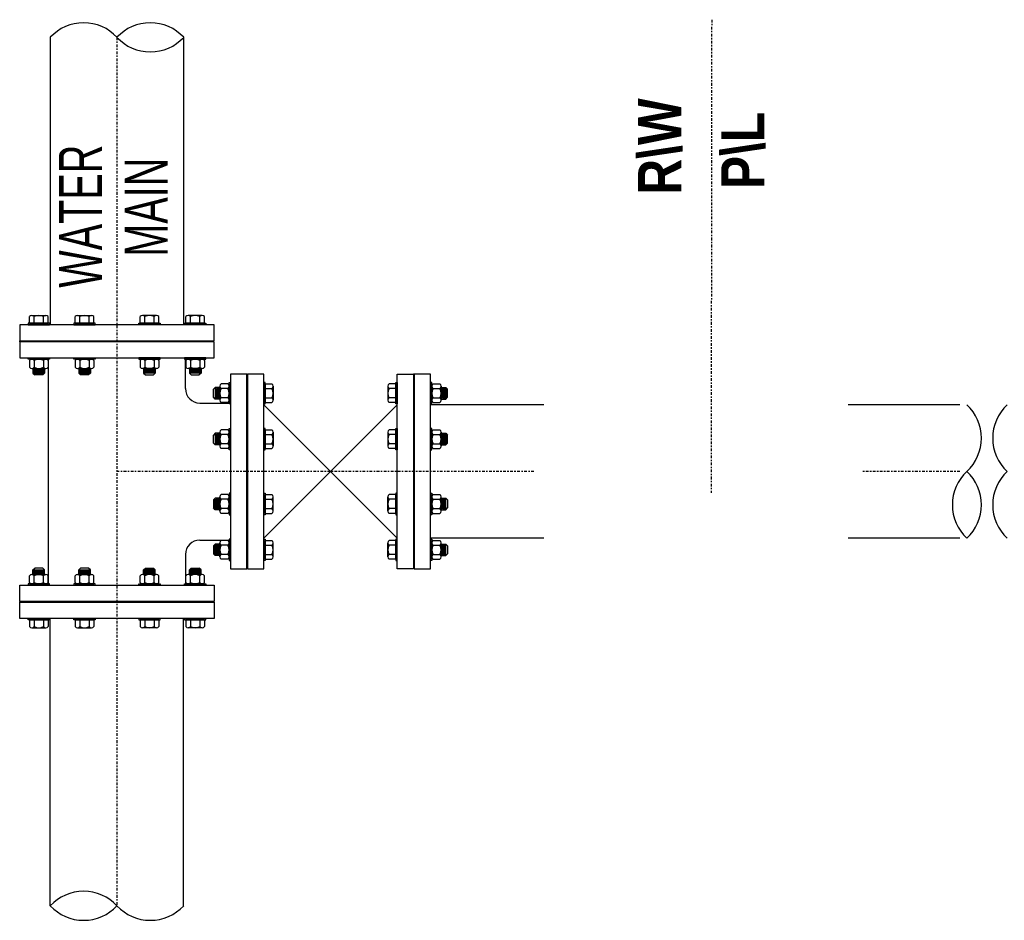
# Model space of a CAD drawing. Header units: inches. Extents: x -116 to 771, y -37 to 412.
# Tile 3 of 25: x -116 to -48, y 113 to 175. Entities that reach past the tile are written whole.
import ezdxf

# ---------------------------------------------------------------- set-up
doc = ezdxf.new("R2010")
doc.units = ezdxf.units.IN
doc.header["$MEASUREMENT"] = 0
doc.linetypes.add('CENTER2', pattern=[1.125, 0.75, -0.125, 0.125, -0.125])
doc.layers.add('DIMENSION', color=7, linetype='Continuous')
doc.styles.add('style1', font='techl___.ttf', dxfattribs={"width": 0.8, "height": 3})
doc.styles.add('TECHNICAL', font='techb___.ttf', dxfattribs={"width": 0.8})

msp = doc.modelspace()

# ---------------------------------------------------------------- linework, layer by layer
at = {"linetype": 'CENTER2', "ltscale": 0.25}
for p, q in [((-68.221, 175.357), (-68.261, 142.555)), ((-109.475, 174.135), (-109.475, 113.912)), ((-80.55, 144.023), (-109.475, 144.023)), ((-51.005, 144.024), (-57.782, 144.024))]:
    msp.add_line(p, q, dxfattribs=at)
for p, q in [((-114.1, 174.135), (-114.1, 154.206)), ((-104.85, 174.135), (-104.85, 154.206)), ((-115.553, 154.302, 1.793), (-115.553, 154.766, 1.793)), ((-115.39, 154.854, 1.793), (-114.415, 154.854, 1.793)), ((-115.228, 154.302, 1.793), (-115.228, 154.766, 1.793)), ((-114.577, 154.302, 1.793), (-114.577, 154.766, 1.793)), ((-114.252, 154.302, 1.793), (-114.252, 154.766, 1.793)), ((-112.373, 154.302, 4.973), (-112.373, 154.766, 4.973)), ((-112.211, 154.854, 4.973), (-111.235, 154.854, 4.973)), ((-112.048, 154.302, 4.973), (-112.048, 154.766, 4.973)), ((-111.398, 154.302, 4.973), (-111.398, 154.766, 4.973)), ((-111.072, 154.302, 4.973), (-111.072, 154.766, 4.973)), ((-107.877, 154.302, 4.973), (-107.877, 154.766, 4.973)), ((-106.739, 154.854, 4.973), (-107.714, 154.854, 4.973)), ((-107.552, 154.302, 4.973), (-107.552, 154.766, 4.973)), ((-106.901, 154.302, 4.973), (-106.901, 154.766, 4.973)), ((-106.576, 154.302, 4.973), (-106.576, 154.766, 4.973)), ((-104.697, 154.302, 1.793), (-104.697, 154.766, 1.793)), ((-103.559, 154.854, 1.793), (-104.535, 154.854, 1.793)), ((-104.372, 154.302, 1.793), (-104.372, 154.766, 1.793)), ((-103.722, 154.302, 1.793), (-103.722, 154.766, 1.793)), ((-103.396, 154.302, 1.793), (-103.396, 154.766, 1.793)), ((-115.553, 154.302, 1.793), (-114.252, 154.302, 1.793)), ((-112.373, 154.302, 4.973), (-111.072, 154.302, 4.973)), ((-106.576, 154.302, 4.973), (-107.877, 154.302, 4.973)), ((-103.396, 154.302, 1.793), (-104.697, 154.302, 1.793)), ((-116.225, 153.023), (-116.225, 153.086)), ((-115.553, 151.807, 1.793), (-114.252, 151.807, 1.793)), ((-115.553, 151.719, 1.793), (-115.553, 151.256, 1.793)), ((-115.39, 151.807, 1.793), (-114.415, 151.807, 1.793)), ((-115.228, 151.719, 1.793), (-115.228, 151.256, 1.793)), ((-114.577, 151.719, 1.793), (-114.577, 151.256, 1.793)), ((-114.252, 151.719, 1.793), (-114.252, 151.256, 1.793)), ((-114.225, 136.143), (-114.225, 151.903)), ((-112.373, 151.807, 4.973), (-111.072, 151.807, 4.973)), ((-112.373, 151.719, 4.973), (-112.373, 151.256, 4.973)), ((-112.211, 151.807, 4.973), (-111.235, 151.807, 4.973)), ((-112.048, 151.719, 4.973), (-112.048, 151.256, 4.973)), ((-111.398, 151.719, 4.973), (-111.398, 151.256, 4.973)), ((-111.072, 151.719, 4.973), (-111.072, 151.256, 4.973)), ((-106.576, 151.807, 4.973), (-107.877, 151.807, 4.973)), ((-107.877, 151.719, 4.973), (-107.877, 151.256, 4.973)), ((-106.739, 151.807, 4.973), (-107.714, 151.807, 4.973)), ((-107.552, 151.719, 4.973), (-107.552, 151.256, 4.973)), ((-106.901, 151.719, 4.973), (-106.901, 151.256, 4.973)), ((-106.576, 151.719, 4.973), (-106.576, 151.256, 4.973)), ((-104.725, 149.773), (-104.725, 151.903)), ((-103.396, 151.807, 1.793), (-104.697, 151.807, 1.793)), ((-104.697, 151.719, 1.793), (-104.697, 151.256, 1.793)), ((-103.559, 151.807, 1.793), (-104.535, 151.807, 1.793)), ((-104.372, 151.719, 1.793), (-104.372, 151.256, 1.793)), ((-103.722, 151.719, 1.793), (-103.722, 151.256, 1.793)), ((-103.396, 151.719, 1.793), (-103.396, 151.256, 1.793)), ((-115.39, 151.167, 1.793), (-114.415, 151.167, 1.793)), ((-115.306, 151.167, 1.793), (-115.306, 150.845)), ((-115.306, 151.127), (-114.499, 151.127)), ((-115.306, 151.033), (-114.499, 151.033)), ((-115.243, 151.08), (-114.562, 151.08)), ((-115.243, 150.986), (-114.562, 150.986)), ((-114.499, 151.167, 1.793), (-114.499, 150.845)), ((-112.211, 151.167, 4.973), (-111.235, 151.167, 4.973)), ((-112.126, 151.167, 4.973), (-112.126, 150.845, 3.18)), ((-112.126, 151.127, 3.18), (-111.32, 151.127, 3.18)), ((-112.126, 151.033, 3.18), (-111.32, 151.033, 3.18)), ((-112.063, 151.08, 3.18), (-111.382, 151.08, 3.18)), ((-112.063, 150.986, 3.18), (-111.382, 150.986, 3.18)), ((-111.32, 151.167, 4.973), (-111.32, 150.845, 3.18)), ((-106.739, 151.167, 4.973), (-107.714, 151.167, 4.973)), ((-107.629, 151.167, 4.973), (-107.629, 150.845, 3.18)), ((-106.823, 151.127, 3.18), (-107.629, 151.127, 3.18)), ((-106.823, 151.033, 3.18), (-107.629, 151.033, 3.18)), ((-106.886, 151.08, 3.18), (-107.567, 151.08, 3.18)), ((-106.886, 150.986, 3.18), (-107.567, 150.986, 3.18)), ((-106.823, 151.167, 4.973), (-106.823, 150.845, 3.18)), ((-103.559, 151.167, 1.793), (-104.535, 151.167, 1.793)), ((-104.45, 151.167, 1.793), (-104.45, 150.845)), ((-103.644, 151.127), (-104.45, 151.127)), ((-103.644, 151.033), (-104.45, 151.033)), ((-103.706, 151.08), (-104.387, 151.08)), ((-103.706, 150.986), (-104.387, 150.986)), ((-103.644, 151.167, 1.793), (-103.644, 150.845)), ((-115.306, 150.939), (-114.499, 150.939)), ((-115.306, 150.845), (-115.181, 150.72)), ((-115.306, 150.845), (-114.499, 150.845)), ((-115.243, 150.892), (-114.562, 150.892)), ((-114.624, 150.72), (-115.181, 150.72)), ((-114.499, 150.845), (-114.624, 150.72)), ((-112.126, 150.939, 3.18), (-111.32, 150.939, 3.18)), ((-112.126, 150.845, 3.18), (-112.001, 150.72, 3.18)), ((-112.126, 150.845, 3.18), (-111.32, 150.845, 3.18)), ((-112.063, 150.892, 3.18), (-111.382, 150.892, 3.18)), ((-111.445, 150.72, 3.18), (-112.001, 150.72, 3.18)), ((-111.32, 150.845, 3.18), (-111.445, 150.72, 3.18)), ((-106.823, 150.939, 3.18), (-107.629, 150.939, 3.18)), ((-107.629, 150.845, 3.18), (-107.504, 150.72, 3.18)), ((-106.823, 150.845, 3.18), (-107.629, 150.845, 3.18)), ((-106.886, 150.892, 3.18), (-107.567, 150.892, 3.18)), ((-107.504, 150.72, 3.18), (-106.948, 150.72, 3.18)), ((-106.823, 150.845, 3.18), (-106.948, 150.72, 3.18)), ((-103.644, 150.939), (-104.45, 150.939)), ((-104.45, 150.845), (-104.325, 150.72)), ((-103.644, 150.845), (-104.45, 150.845)), ((-103.706, 150.892), (-104.387, 150.892)), ((-104.325, 150.72), (-103.769, 150.72)), ((-103.644, 150.845), (-103.769, 150.72)), ((-100.475, 150.773), (-100.412, 150.773)), ((-88.85, 150.773), (-88.912, 150.773)), ((-102.653, 149.854), (-102.778, 149.729)), ((-102.778, 149.173), (-102.778, 149.729)), ((-102.331, 149.854, 1.793), (-102.653, 149.854)), ((-102.653, 149.854), (-102.653, 149.048)), ((-102.606, 149.792), (-102.606, 149.111)), ((-102.559, 149.854), (-102.559, 149.048)), ((-102.512, 149.792), (-102.512, 149.111)), ((-102.465, 149.854), (-102.465, 149.048)), ((-102.418, 149.792), (-102.418, 149.111)), ((-102.371, 149.854), (-102.371, 149.048)), ((-102.331, 149.939, 1.793), (-102.331, 148.963, 1.793)), ((-101.779, 150.102, 1.793), (-102.242, 150.102, 1.793)), ((-101.779, 149.776, 1.793), (-102.242, 149.776, 1.793)), ((-101.691, 150.102, 1.793), (-101.691, 148.801, 1.793)), ((-101.691, 149.939, 1.793), (-101.691, 148.963, 1.793)), ((-99.196, 150.102, 1.793), (-98.733, 150.102, 1.793)), ((-99.196, 150.102, 1.793), (-99.196, 148.801, 1.793)), ((-99.196, 149.776, 1.793), (-98.733, 149.776, 1.793)), ((-98.644, 149.939, 1.793), (-98.644, 148.963, 1.793)), ((-90.68, 149.939, 1.793), (-90.68, 148.963, 1.793)), ((-90.128, 150.102, 1.793), (-90.592, 150.102, 1.793)), ((-90.128, 149.776, 1.793), (-90.592, 149.776, 1.793)), ((-90.128, 150.102, 1.793), (-90.128, 148.801, 1.793)), ((-87.634, 150.102, 1.793), (-87.634, 148.801, 1.793)), ((-87.634, 149.939, 1.793), (-87.634, 148.963, 1.793)), ((-87.545, 150.102, 1.793), (-87.082, 150.102, 1.793)), ((-87.545, 149.776, 1.793), (-87.082, 149.776, 1.793)), ((-86.994, 149.939, 1.793), (-86.994, 148.963, 1.793)), ((-86.994, 149.854, 1.793), (-86.671, 149.854)), ((-86.953, 149.854), (-86.953, 149.048)), ((-86.906, 149.792), (-86.906, 149.111)), ((-86.859, 149.854), (-86.859, 149.048)), ((-86.812, 149.792), (-86.812, 149.111)), ((-86.765, 149.854), (-86.765, 149.048)), ((-86.718, 149.792), (-86.718, 149.111)), ((-86.671, 149.854), (-86.546, 149.729)), ((-86.671, 149.854), (-86.671, 149.048)), ((-86.546, 149.173), (-86.546, 149.729)), ((-102.653, 149.048), (-102.778, 149.173)), ((-102.331, 149.048, 1.793), (-102.653, 149.048)), ((-101.779, 149.126, 1.793), (-102.242, 149.126, 1.793)), ((-99.196, 149.126, 1.793), (-98.733, 149.126, 1.793)), ((-90.128, 149.126, 1.793), (-90.592, 149.126, 1.793)), ((-87.545, 149.126, 1.793), (-87.082, 149.126, 1.793)), ((-86.994, 149.048, 1.793), (-86.671, 149.048)), ((-86.671, 149.048), (-86.546, 149.173)), ((-103.725, 148.773), (-101.595, 148.773)), ((-101.779, 148.801, 1.793), (-102.242, 148.801, 1.793)), ((-99.196, 148.801, 1.793), (-98.733, 148.801, 1.793)), ((-90.128, 148.801, 1.793), (-90.592, 148.801, 1.793)), ((-88.85, 148.653), (-88.912, 148.653)), ((-79.854, 148.653), (-87.73, 148.653)), ((-87.545, 148.801, 1.793), (-87.082, 148.801, 1.793)), ((-51.009, 148.653), (-58.745, 148.653)), ((-101.779, 146.922, 4.973), (-102.242, 146.922, 4.973)), ((-101.691, 146.922, 4.973), (-101.691, 145.621, 4.973)), ((-99.196, 146.922, 4.973), (-98.733, 146.922, 4.973)), ((-99.196, 146.922, 4.973), (-99.196, 145.621, 4.973)), ((-90.128, 146.922, 4.973), (-90.592, 146.922, 4.973)), ((-90.128, 146.922, 4.973), (-90.128, 145.621, 4.973)), ((-87.634, 146.922, 4.973), (-87.634, 145.621, 4.973)), ((-87.545, 146.922, 4.973), (-87.082, 146.922, 4.973)), ((-102.653, 146.675, 3.18), (-102.778, 146.55, 3.18)), ((-102.778, 145.994, 3.18), (-102.778, 146.55, 3.18)), ((-102.331, 146.675, 4.973), (-102.653, 146.675, 3.18)), ((-102.653, 146.675, 3.18), (-102.653, 145.869, 3.18)), ((-102.606, 146.612, 3.18), (-102.606, 145.931, 3.18)), ((-102.559, 146.675, 3.18), (-102.559, 145.869, 3.18)), ((-102.512, 146.612, 3.18), (-102.512, 145.931, 3.18)), ((-102.465, 146.675, 3.18), (-102.465, 145.869, 3.18)), ((-102.418, 146.612, 3.18), (-102.418, 145.931, 3.18)), ((-102.371, 146.675, 3.18), (-102.371, 145.869, 3.18)), ((-102.331, 146.76, 4.973), (-102.331, 145.784, 4.973)), ((-101.779, 146.597, 4.973), (-102.242, 146.597, 4.973)), ((-101.691, 146.76, 4.973), (-101.691, 145.784, 4.973)), ((-99.196, 146.597, 4.973), (-98.733, 146.597, 4.973)), ((-98.644, 146.76, 4.973), (-98.644, 145.784, 4.973)), ((-90.68, 146.76, 4.973), (-90.68, 145.784, 4.973)), ((-90.128, 146.597, 4.973), (-90.592, 146.597, 4.973)), ((-87.634, 146.76, 4.973), (-87.634, 145.784, 4.973)), ((-87.545, 146.597, 4.973), (-87.082, 146.597, 4.973)), ((-86.994, 146.76, 4.973), (-86.994, 145.784, 4.973)), ((-86.994, 146.675, 4.973), (-86.671, 146.675, 3.18)), ((-86.953, 146.675, 3.18), (-86.953, 145.869, 3.18)), ((-86.906, 146.612, 3.18), (-86.906, 145.931, 3.18)), ((-86.859, 146.675, 3.18), (-86.859, 145.869, 3.18)), ((-86.812, 146.612, 3.18), (-86.812, 145.931, 3.18)), ((-86.765, 146.675, 3.18), (-86.765, 145.869, 3.18)), ((-86.718, 146.612, 3.18), (-86.718, 145.931, 3.18)), ((-86.671, 146.675, 3.18), (-86.546, 146.55, 3.18)), ((-86.671, 146.675, 3.18), (-86.671, 145.869, 3.18)), ((-86.546, 145.994, 3.18), (-86.546, 146.55, 3.18)), ((-102.653, 145.869, 3.18), (-102.778, 145.994, 3.18)), ((-102.331, 145.869, 4.973), (-102.653, 145.869, 3.18)), ((-101.779, 145.947, 4.973), (-102.242, 145.947, 4.973)), ((-101.779, 145.621, 4.973), (-102.242, 145.621, 4.973)), ((-99.196, 145.947, 4.973), (-98.733, 145.947, 4.973)), ((-99.196, 145.621, 4.973), (-98.733, 145.621, 4.973)), ((-90.128, 145.947, 4.973), (-90.592, 145.947, 4.973)), ((-90.128, 145.621, 4.973), (-90.592, 145.621, 4.973)), ((-87.545, 145.947, 4.973), (-87.082, 145.947, 4.973)), ((-87.545, 145.621, 4.973), (-87.082, 145.621, 4.973)), ((-86.994, 145.869, 4.973), (-86.671, 145.869, 3.18)), ((-86.671, 145.869, 3.18), (-86.546, 145.994, 3.18)), ((-102.653, 142.178, 3.18), (-102.778, 142.053, 3.18)), ((-102.331, 142.178, 4.973), (-102.653, 142.178, 3.18)), ((-102.653, 141.372, 3.18), (-102.653, 142.178, 3.18)), ((-102.606, 141.435, 3.18), (-102.606, 142.116, 3.18)), ((-102.559, 141.372, 3.18), (-102.559, 142.178, 3.18)), ((-102.512, 141.435, 3.18), (-102.512, 142.116, 3.18)), ((-102.465, 141.372, 3.18), (-102.465, 142.178, 3.18)), ((-102.418, 141.435, 3.18), (-102.418, 142.116, 3.18)), ((-102.371, 141.372, 3.18), (-102.371, 142.178, 3.18)), ((-102.331, 141.287, 4.973), (-102.331, 142.263, 4.973)), ((-101.779, 142.426, 4.973), (-102.242, 142.426, 4.973)), ((-101.779, 142.1, 4.973), (-102.242, 142.1, 4.973)), ((-101.691, 141.125, 4.973), (-101.691, 142.426, 4.973)), ((-101.691, 141.287, 4.973), (-101.691, 142.263, 4.973)), ((-99.196, 142.426, 4.973), (-98.733, 142.426, 4.973)), ((-99.196, 141.125, 4.973), (-99.196, 142.426, 4.973)), ((-99.196, 142.1, 4.973), (-98.733, 142.1, 4.973)), ((-98.644, 141.287, 4.973), (-98.644, 142.263, 4.973)), ((-90.68, 141.287, 4.973), (-90.68, 142.263, 4.973)), ((-90.128, 142.426, 4.973), (-90.592, 142.426, 4.973)), ((-90.128, 142.1, 4.973), (-90.592, 142.1, 4.973)), ((-90.128, 141.125, 4.973), (-90.128, 142.426, 4.973)), ((-87.634, 141.125, 4.973), (-87.634, 142.426, 4.973)), ((-87.634, 141.287, 4.973), (-87.634, 142.263, 4.973)), ((-87.545, 142.426, 4.973), (-87.082, 142.426, 4.973)), ((-87.545, 142.1, 4.973), (-87.082, 142.1, 4.973)), ((-86.994, 141.287, 4.973), (-86.994, 142.263, 4.973)), ((-86.994, 142.178, 4.973), (-86.671, 142.178, 3.18)), ((-86.953, 141.372, 3.18), (-86.953, 142.178, 3.18)), ((-86.906, 141.435, 3.18), (-86.906, 142.116, 3.18)), ((-86.859, 141.372, 3.18), (-86.859, 142.178, 3.18)), ((-86.812, 141.435, 3.18), (-86.812, 142.116, 3.18)), ((-86.765, 141.372, 3.18), (-86.765, 142.178, 3.18)), ((-86.718, 141.435, 3.18), (-86.718, 142.116, 3.18)), ((-86.671, 142.178, 3.18), (-86.546, 142.053, 3.18)), ((-86.671, 141.372, 3.18), (-86.671, 142.178, 3.18)), ((-102.778, 142.053, 3.18), (-102.778, 141.497, 3.18)), ((-102.653, 141.372, 3.18), (-102.778, 141.497, 3.18)), ((-101.779, 141.45, 4.973), (-102.242, 141.45, 4.973)), ((-99.196, 141.45, 4.973), (-98.733, 141.45, 4.973)), ((-90.128, 141.45, 4.973), (-90.592, 141.45, 4.973)), ((-87.545, 141.45, 4.973), (-87.082, 141.45, 4.973)), ((-86.671, 141.372, 3.18), (-86.546, 141.497, 3.18)), ((-86.546, 142.053, 3.18), (-86.546, 141.497, 3.18)), ((-102.331, 141.372, 4.973), (-102.653, 141.372, 3.18)), ((-101.779, 141.125, 4.973), (-102.242, 141.125, 4.973)), ((-99.196, 141.125, 4.973), (-98.733, 141.125, 4.973)), ((-90.128, 141.125, 4.973), (-90.592, 141.125, 4.973)), ((-87.545, 141.125, 4.973), (-87.082, 141.125, 4.973)), ((-86.994, 141.372, 4.973), (-86.671, 141.372, 3.18)), ((-88.85, 139.403, 0.897), (-88.912, 139.403, 0.892)), ((-79.854, 139.403), (-87.73, 139.403)), ((-51.009, 139.403), (-58.745, 139.403)), ((-103.725, 139.273), (-101.595, 139.273)), ((-102.653, 138.999), (-102.778, 138.874)), ((-102.778, 138.874), (-102.778, 138.318)), ((-102.331, 138.999, 1.793), (-102.653, 138.999)), ((-102.653, 138.193), (-102.653, 138.999)), ((-102.606, 138.255), (-102.606, 138.936)), ((-102.559, 138.193), (-102.559, 138.999)), ((-102.512, 138.255), (-102.512, 138.936)), ((-102.465, 138.193), (-102.465, 138.999)), ((-102.418, 138.255), (-102.418, 138.936)), ((-102.371, 138.193), (-102.371, 138.999)), ((-102.331, 138.108, 1.793), (-102.331, 139.084, 1.793)), ((-101.779, 139.246, 1.793), (-102.242, 139.246, 1.793)), ((-101.779, 138.921, 1.793), (-102.242, 138.921, 1.793)), ((-101.691, 137.945, 1.793), (-101.691, 139.246, 1.793)), ((-101.691, 138.108, 1.793), (-101.691, 139.084, 1.793)), ((-99.196, 139.246, 1.793), (-98.733, 139.246, 1.793)), ((-99.196, 137.945, 1.793), (-99.196, 139.246, 1.793)), ((-99.196, 138.921, 1.793), (-98.733, 138.921, 1.793)), ((-98.644, 138.108, 1.793), (-98.644, 139.084, 1.793)), ((-90.68, 138.108, 1.793), (-90.68, 139.084, 1.793)), ((-90.128, 139.246, 1.793), (-90.592, 139.246, 1.793)), ((-90.128, 138.921, 1.793), (-90.592, 138.921, 1.793)), ((-90.128, 137.945, 1.793), (-90.128, 139.246, 1.793)), ((-87.634, 137.945, 1.793), (-87.634, 139.246, 1.793)), ((-87.634, 138.108, 1.793), (-87.634, 139.084, 1.793)), ((-87.545, 139.246, 1.793), (-87.082, 139.246, 1.793)), ((-87.545, 138.921, 1.793), (-87.082, 138.921, 1.793)), ((-86.994, 138.108, 1.793), (-86.994, 139.084, 1.793)), ((-86.994, 138.999, 1.793), (-86.671, 138.999)), ((-86.953, 138.193), (-86.953, 138.999)), ((-86.906, 138.255), (-86.906, 138.936)), ((-86.859, 138.193), (-86.859, 138.999)), ((-86.812, 138.255), (-86.812, 138.936)), ((-86.765, 138.193), (-86.765, 138.999)), ((-86.718, 138.255), (-86.718, 138.936)), ((-86.671, 138.999), (-86.546, 138.874)), ((-86.671, 138.193), (-86.671, 138.999)), ((-86.546, 138.874), (-86.546, 138.318)), ((-104.725, 138.273), (-104.725, 136.143)), ((-102.653, 138.193), (-102.778, 138.318)), ((-102.331, 138.193, 1.793), (-102.653, 138.193)), ((-101.779, 138.27, 1.793), (-102.242, 138.27, 1.793)), ((-99.196, 138.27, 1.793), (-98.733, 138.27, 1.793)), ((-90.128, 138.27, 1.793), (-90.592, 138.27, 1.793)), ((-87.545, 138.27, 1.793), (-87.082, 138.27, 1.793)), ((-86.994, 138.193, 1.793), (-86.671, 138.193)), ((-86.671, 138.193), (-86.546, 138.318)), ((-115.306, 137.202), (-115.181, 137.327)), ((-114.624, 137.327), (-115.181, 137.327)), ((-114.499, 137.202), (-114.624, 137.327)), ((-112.126, 137.202, 3.18), (-112.001, 137.327, 3.18)), ((-111.445, 137.327, 3.18), (-112.001, 137.327, 3.18)), ((-111.32, 137.202, 3.18), (-111.445, 137.327, 3.18)), ((-107.629, 137.202, 3.18), (-107.504, 137.327, 3.18)), ((-107.504, 137.327, 3.18), (-106.948, 137.327, 3.18)), ((-106.823, 137.202, 3.18), (-106.948, 137.327, 3.18)), ((-104.45, 137.202), (-104.325, 137.327)), ((-104.325, 137.327), (-103.769, 137.327)), ((-103.644, 137.202), (-103.769, 137.327)), ((-101.779, 137.945, 1.793), (-102.242, 137.945, 1.793)), ((-99.196, 137.945, 1.793), (-98.733, 137.945, 1.793)), ((-90.128, 137.945, 1.793), (-90.592, 137.945, 1.793)), ((-87.545, 137.945, 1.793), (-87.082, 137.945, 1.793)), ((-115.553, 136.328, 1.793), (-115.553, 136.791, 1.793)), ((-115.39, 136.88, 1.793), (-114.415, 136.88, 1.793)), ((-115.306, 136.88, 1.793), (-115.306, 137.202)), ((-115.306, 137.202), (-114.499, 137.202)), ((-115.306, 137.108), (-114.499, 137.108)), ((-115.306, 137.014), (-114.499, 137.014)), ((-115.306, 136.92), (-114.499, 136.92)), ((-115.243, 137.155), (-114.562, 137.155)), ((-115.243, 137.061), (-114.562, 137.061)), ((-115.243, 136.967), (-114.562, 136.967)), ((-115.228, 136.328, 1.793), (-115.228, 136.791, 1.793)), ((-114.577, 136.328, 1.793), (-114.577, 136.791, 1.793)), ((-114.499, 136.88, 1.793), (-114.499, 137.202)), ((-114.252, 136.328, 1.793), (-114.252, 136.791, 1.793)), ((-112.373, 136.328, 4.973), (-112.373, 136.791, 4.973)), ((-112.211, 136.88, 4.973), (-111.235, 136.88, 4.973)), ((-112.126, 136.88, 4.973), (-112.126, 137.202, 3.18)), ((-112.126, 137.202, 3.18), (-111.32, 137.202, 3.18)), ((-112.126, 137.108, 3.18), (-111.32, 137.108, 3.18)), ((-112.126, 137.014, 3.18), (-111.32, 137.014, 3.18)), ((-112.126, 136.92, 3.18), (-111.32, 136.92, 3.18)), ((-112.063, 137.155, 3.18), (-111.382, 137.155, 3.18)), ((-112.063, 137.061, 3.18), (-111.382, 137.061, 3.18)), ((-112.063, 136.967, 3.18), (-111.382, 136.967, 3.18)), ((-112.048, 136.328, 4.973), (-112.048, 136.791, 4.973)), ((-111.398, 136.328, 4.973), (-111.398, 136.791, 4.973)), ((-111.32, 136.88, 4.973), (-111.32, 137.202, 3.18)), ((-111.072, 136.328, 4.973), (-111.072, 136.791, 4.973)), ((-107.877, 136.328, 4.973), (-107.877, 136.791, 4.973)), ((-106.739, 136.88, 4.973), (-107.714, 136.88, 4.973)), ((-107.629, 136.88, 4.973), (-107.629, 137.202, 3.18)), ((-106.823, 137.202, 3.18), (-107.629, 137.202, 3.18)), ((-106.823, 137.108, 3.18), (-107.629, 137.108, 3.18)), ((-106.823, 137.014, 3.18), (-107.629, 137.014, 3.18)), ((-106.823, 136.92, 3.18), (-107.629, 136.92, 3.18)), ((-106.886, 137.155, 3.18), (-107.567, 137.155, 3.18)), ((-106.886, 137.061, 3.18), (-107.567, 137.061, 3.18)), ((-106.886, 136.967, 3.18), (-107.567, 136.967, 3.18)), ((-107.552, 136.328, 4.973), (-107.552, 136.791, 4.973)), ((-106.901, 136.328, 4.973), (-106.901, 136.791, 4.973)), ((-106.823, 136.88, 4.973), (-106.823, 137.202, 3.18)), ((-106.576, 136.328, 4.973), (-106.576, 136.791, 4.973)), ((-104.697, 136.328, 1.793), (-104.697, 136.791, 1.793)), ((-103.559, 136.88, 1.793), (-104.535, 136.88, 1.793)), ((-104.45, 136.88, 1.793), (-104.45, 137.202)), ((-103.644, 137.202), (-104.45, 137.202)), ((-103.644, 137.108), (-104.45, 137.108)), ((-103.644, 137.014), (-104.45, 137.014)), ((-103.644, 136.92), (-104.45, 136.92)), ((-103.706, 137.155), (-104.387, 137.155)), ((-103.706, 137.061), (-104.387, 137.061)), ((-103.706, 136.967), (-104.387, 136.967)), ((-104.372, 136.328, 1.793), (-104.372, 136.791, 1.793)), ((-103.722, 136.328, 1.793), (-103.722, 136.791, 1.793)), ((-103.644, 136.88, 1.793), (-103.644, 137.202)), ((-103.396, 136.328, 1.793), (-103.396, 136.791, 1.793)), ((-115.553, 136.24, 1.793), (-114.252, 136.24, 1.793)), ((-115.39, 136.24, 1.793), (-114.415, 136.24, 1.793)), ((-112.373, 136.24, 4.973), (-111.072, 136.24, 4.973)), ((-112.211, 136.24, 4.973), (-111.235, 136.24, 4.973)), ((-106.576, 136.24, 4.973), (-107.877, 136.24, 4.973)), ((-106.739, 136.24, 4.973), (-107.714, 136.24, 4.973)), ((-103.396, 136.24, 1.793), (-104.697, 136.24, 1.793)), ((-103.559, 136.24, 1.793), (-104.535, 136.24, 1.793)), ((-116.225, 135.023), (-116.225, 134.961)), ((-115.553, 133.745, 1.793), (-115.553, 133.281, 1.793)), ((-115.553, 133.745, 1.793), (-114.252, 133.745, 1.793)), ((-115.39, 133.193, 1.793), (-114.415, 133.193, 1.793)), ((-115.228, 133.745, 1.793), (-115.228, 133.281, 1.793)), ((-114.577, 133.745, 1.793), (-114.577, 133.281, 1.793)), ((-114.252, 133.745, 1.793), (-114.252, 133.281, 1.793)), ((-114.1, 113.912), (-114.1, 133.841)), ((-112.373, 133.745, 4.973), (-112.373, 133.281, 4.973)), ((-112.373, 133.745, 4.973), (-111.072, 133.745, 4.973)), ((-112.211, 133.193, 4.973), (-111.235, 133.193, 4.973)), ((-112.048, 133.745, 4.973), (-112.048, 133.281, 4.973)), ((-111.398, 133.745, 4.973), (-111.398, 133.281, 4.973)), ((-111.072, 133.745, 4.973), (-111.072, 133.281, 4.973)), ((-107.877, 133.745, 4.973), (-107.877, 133.281, 4.973)), ((-106.576, 133.745, 4.973), (-107.877, 133.745, 4.973)), ((-106.739, 133.193, 4.973), (-107.714, 133.193, 4.973)), ((-107.552, 133.745, 4.973), (-107.552, 133.281, 4.973)), ((-106.901, 133.745, 4.973), (-106.901, 133.281, 4.973)), ((-106.576, 133.745, 4.973), (-106.576, 133.281, 4.973)), ((-104.85, 113.912), (-104.85, 133.841)), ((-104.697, 133.745, 1.793), (-104.697, 133.281, 1.793)), ((-103.396, 133.745, 1.793), (-104.697, 133.745, 1.793)), ((-103.559, 133.193, 1.793), (-104.535, 133.193, 1.793)), ((-104.372, 133.745, 1.793), (-104.372, 133.281, 1.793)), ((-103.722, 133.745, 1.793), (-103.722, 133.281, 1.793)), ((-103.396, 133.745, 1.793), (-103.396, 133.281, 1.793))]:
    msp.add_line(p, q)
for points in [[(-116.225, 154.206), (-116.225, 153.086), (-102.725, 153.086), (-102.725, 154.206)], [(-116.225, 153.023), (-116.225, 151.903), (-102.725, 151.903), (-102.725, 153.023)], [(-100.475, 150.773), (-101.595, 150.773), (-101.595, 137.273), (-100.475, 137.273)], [(-99.292, 150.773), (-100.412, 150.773), (-100.412, 137.273), (-99.292, 137.273)], [(-90.032, 150.773), (-88.912, 150.773), (-88.912, 137.273), (-90.032, 137.273)], [(-87.73, 150.773), (-88.85, 150.773), (-88.85, 137.273), (-87.73, 137.273)], [(-116.225, 135.023), (-116.225, 136.143), (-102.725, 136.143), (-102.725, 135.023)], [(-116.225, 133.841), (-116.225, 134.961), (-102.725, 134.961), (-102.725, 133.841)]]:
    msp.add_lwpolyline(points, close=True)
for points, elevation in [([(-115.646, 154.302), (-115.646, 154.206), (-114.159, 154.206), (-114.159, 154.302)], 1.793), ([(-112.466, 154.302), (-112.466, 154.206), (-110.979, 154.206), (-110.979, 154.302)], 4.973), ([(-106.483, 154.302), (-106.483, 154.206), (-107.97, 154.206), (-107.97, 154.302)], 4.973), ([(-103.303, 154.302), (-103.303, 154.206), (-104.79, 154.206), (-104.79, 154.302)], 1.793), ([(-115.646, 151.807), (-115.646, 151.903), (-114.159, 151.903), (-114.159, 151.807)], 1.793), ([(-112.466, 151.807), (-112.466, 151.903), (-110.979, 151.903), (-110.979, 151.807)], 4.973), ([(-106.483, 151.807), (-106.483, 151.903), (-107.97, 151.903), (-107.97, 151.807)], 4.973), ([(-103.303, 151.807), (-103.303, 151.903), (-104.79, 151.903), (-104.79, 151.807)], 1.793), ([(-101.691, 150.195), (-101.595, 150.195), (-101.595, 148.708), (-101.691, 148.708)], 1.793), ([(-99.196, 150.195), (-99.292, 150.195), (-99.292, 148.708), (-99.196, 148.708)], 1.793), ([(-90.128, 150.195), (-90.032, 150.195), (-90.032, 148.708), (-90.128, 148.708)], 1.793), ([(-87.634, 150.195), (-87.73, 150.195), (-87.73, 148.708), (-87.634, 148.708)], 1.793), ([(-101.691, 147.015), (-101.595, 147.015), (-101.595, 145.528), (-101.691, 145.528)], 4.973), ([(-99.196, 147.015), (-99.292, 147.015), (-99.292, 145.528), (-99.196, 145.528)], 4.973), ([(-90.128, 147.015), (-90.032, 147.015), (-90.032, 145.528), (-90.128, 145.528)], 4.973), ([(-87.634, 147.015), (-87.73, 147.015), (-87.73, 145.528), (-87.634, 145.528)], 4.973), ([(-101.691, 141.032), (-101.595, 141.032), (-101.595, 142.519), (-101.691, 142.519)], 4.973), ([(-99.196, 141.032), (-99.292, 141.032), (-99.292, 142.519), (-99.196, 142.519)], 4.973), ([(-90.128, 141.032), (-90.032, 141.032), (-90.032, 142.519), (-90.128, 142.519)], 4.973), ([(-87.634, 141.032), (-87.73, 141.032), (-87.73, 142.519), (-87.634, 142.519)], 4.973), ([(-101.691, 137.852), (-101.595, 137.852), (-101.595, 139.339), (-101.691, 139.339)], 1.793), ([(-99.196, 137.852), (-99.292, 137.852), (-99.292, 139.339), (-99.196, 139.339)], 1.793), ([(-90.128, 137.852), (-90.032, 137.852), (-90.032, 139.339), (-90.128, 139.339)], 1.793), ([(-87.634, 137.852), (-87.73, 137.852), (-87.73, 139.339), (-87.634, 139.339)], 1.793), ([(-115.646, 136.24), (-115.646, 136.143), (-114.159, 136.143), (-114.159, 136.24)], 1.793), ([(-112.466, 136.24), (-112.466, 136.143), (-110.979, 136.143), (-110.979, 136.24)], 4.973), ([(-106.483, 136.24), (-106.483, 136.143), (-107.97, 136.143), (-107.97, 136.24)], 4.973), ([(-103.303, 136.24), (-103.303, 136.143), (-104.79, 136.143), (-104.79, 136.24)], 1.793), ([(-115.646, 133.745), (-115.646, 133.841), (-114.159, 133.841), (-114.159, 133.745)], 1.793), ([(-112.466, 133.745), (-112.466, 133.841), (-110.979, 133.841), (-110.979, 133.745)], 4.973), ([(-106.483, 133.745), (-106.483, 133.841), (-107.97, 133.841), (-107.97, 133.745)], 4.973), ([(-103.303, 133.745), (-103.303, 133.841), (-104.79, 133.841), (-104.79, 133.745)], 1.793)]:
    msp.add_lwpolyline(points, close=True, dxfattribs=dict(elevation=elevation))
for centre, radius, start, end in [((-111.787, 171.985), 3.158, 42.91863, 137.08137), ((-107.162, 171.985), 3.158, 42.91863, 137.08137), ((-107.162, 176.285), 3.158, 222.91863, 317.08137), ((-115.39, 154.66, 1.793), 0.194, 33.03029, 146.96971), ((-114.902, 154.21, 1.793), 0.643, 59.64133, 120.35867), ((-114.415, 154.66, 1.793), 0.194, 33.03029, 146.96971), ((-112.211, 154.66, 4.973), 0.194, 33.03029, 146.96971), ((-111.723, 154.21, 4.973), 0.643, 59.64133, 120.35867), ((-111.235, 154.66, 4.973), 0.194, 33.03029, 146.96971), ((-107.714, 154.66, 4.973), 0.194, 33.03029, 146.96971), ((-107.226, 154.21, 4.973), 0.643, 59.64133, 120.35867), ((-106.739, 154.66, 4.973), 0.194, 33.03029, 146.96971), ((-104.535, 154.66, 1.793), 0.194, 33.03029, 146.96971), ((-104.047, 154.21, 1.793), 0.643, 59.64133, 120.35867), ((-103.559, 154.66, 1.793), 0.194, 33.03029, 146.96971), ((-115.39, 151.613, 1.793), 0.194, 33.03029, 146.96971), ((-114.902, 151.164, 1.793), 0.643, 59.64133, 120.35867), ((-114.415, 151.613, 1.793), 0.194, 33.03029, 146.96971), ((-112.211, 151.613, 4.973), 0.194, 33.03029, 146.96971), ((-111.723, 151.164, 4.973), 0.643, 59.64133, 120.35867), ((-111.235, 151.613, 4.973), 0.194, 33.03029, 146.96971), ((-107.714, 151.613, 4.973), 0.194, 33.03029, 146.96971), ((-107.226, 151.164, 4.973), 0.643, 59.64133, 120.35867), ((-106.739, 151.613, 4.973), 0.194, 33.03029, 146.96971), ((-104.535, 151.613, 1.793), 0.194, 33.03029, 146.96971), ((-104.047, 151.164, 1.793), 0.643, 59.64133, 120.35867), ((-103.559, 151.613, 1.793), 0.194, 33.03029, 146.96971), ((-115.39, 151.361, 1.793), 0.194, 213.03029, 326.96971), ((-114.902, 151.811, 1.793), 0.643, 239.64133, 300.35867), ((-114.415, 151.361, 1.793), 0.194, 213.03029, 326.96971), ((-112.211, 151.361, 4.973), 0.194, 213.03029, 326.96971), ((-111.723, 151.811, 4.973), 0.643, 239.64133, 300.35867), ((-111.235, 151.361, 4.973), 0.194, 213.03029, 326.96971), ((-107.714, 151.361, 4.973), 0.194, 213.03029, 326.96971), ((-107.226, 151.811, 4.973), 0.643, 239.64133, 300.35867), ((-106.739, 151.361, 4.973), 0.194, 213.03029, 326.96971), ((-104.535, 151.361, 1.793), 0.194, 213.03029, 326.96971), ((-104.047, 151.811, 1.793), 0.643, 239.64133, 300.35867), ((-103.559, 151.361, 1.793), 0.194, 213.03029, 326.96971), ((-103.725, 149.773), 1, 180, 270), ((-102.137, 149.939, 1.793), 0.194, 123.03029, 236.96971), ((-101.687, 149.451, 1.793), 0.643, 149.64133, 210.35867), ((-101.885, 149.939, 1.793), 0.194, 303.03029, 56.96971), ((-102.334, 149.451, 1.793), 0.643, 329.64133, 30.35867), ((-98.838, 149.939, 1.793), 0.194, 303.03029, 56.96971), ((-99.288, 149.451, 1.793), 0.643, 329.64133, 30.35867), ((-90.486, 149.939, 1.793), 0.194, 123.03029, 236.96971), ((-90.036, 149.451, 1.793), 0.643, 149.64133, 210.35867), ((-87.44, 149.939, 1.793), 0.194, 123.03029, 236.96971), ((-86.99, 149.451, 1.793), 0.643, 149.64133, 210.35867), ((-87.188, 149.939, 1.793), 0.194, 303.03029, 56.96971), ((-87.637, 149.451, 1.793), 0.643, 329.64133, 30.35867), ((-102.137, 148.963, 1.793), 0.194, 123.03029, 236.96971), ((-101.885, 148.963, 1.793), 0.194, 303.03029, 56.96971), ((-98.838, 148.963, 1.793), 0.194, 303.03029, 56.96971), ((-90.486, 148.963, 1.793), 0.194, 123.03029, 236.96971), ((-87.44, 148.963, 1.793), 0.194, 123.03029, 236.96971), ((-87.188, 148.963, 1.793), 0.194, 303.03029, 56.96971), ((-52.668, 146.34), 3.158, 312.91863, 47.08137), ((-45.569, 146.336), 3.158, 132.91863, 227.08137), ((-102.137, 146.76, 4.973), 0.194, 123.03029, 236.96971), ((-101.885, 146.76, 4.973), 0.194, 303.03029, 56.96971), ((-98.838, 146.76, 4.973), 0.194, 303.03029, 56.96971), ((-90.486, 146.76, 4.973), 0.194, 123.03029, 236.96971), ((-87.44, 146.76, 4.973), 0.194, 123.03029, 236.96971), ((-87.188, 146.76, 4.973), 0.194, 303.03029, 56.96971), ((-101.687, 146.272, 4.973), 0.643, 149.64133, 210.35867), ((-102.334, 146.272, 4.973), 0.643, 329.64133, 30.35867), ((-99.288, 146.272, 4.973), 0.643, 329.64133, 30.35867), ((-90.036, 146.272, 4.973), 0.643, 149.64133, 210.35867), ((-86.99, 146.272, 4.973), 0.643, 149.64133, 210.35867), ((-87.637, 146.272, 4.973), 0.643, 329.64133, 30.35867), ((-102.137, 145.784, 4.973), 0.194, 123.03029, 236.96971), ((-101.885, 145.784, 4.973), 0.194, 303.03029, 56.96971), ((-98.838, 145.784, 4.973), 0.194, 303.03029, 56.96971), ((-90.486, 145.784, 4.973), 0.194, 123.03029, 236.96971), ((-87.44, 145.784, 4.973), 0.194, 123.03029, 236.96971), ((-87.188, 145.784, 4.973), 0.194, 303.03029, 56.96971), ((-48.368, 141.715), 3.158, 132.91863, 227.08137), ((-52.668, 141.715), 3.158, 312.91863, 47.08137), ((-45.569, 141.711), 3.158, 132.91863, 227.08137), ((-102.137, 142.263, 4.973), 0.194, 123.03029, 236.96971), ((-101.687, 141.775, 4.973), 0.643, 149.64133, 210.35867), ((-101.885, 142.263, 4.973), 0.194, 303.03029, 56.96971), ((-102.334, 141.775, 4.973), 0.643, 329.64133, 30.35867), ((-98.838, 142.263, 4.973), 0.194, 303.03029, 56.96971), ((-99.288, 141.775, 4.973), 0.643, 329.64133, 30.35867), ((-90.486, 142.263, 4.973), 0.194, 123.03029, 236.96971), ((-90.036, 141.775, 4.973), 0.643, 149.64133, 210.35867), ((-87.44, 142.263, 4.973), 0.194, 123.03029, 236.96971), ((-86.99, 141.775, 4.973), 0.643, 149.64133, 210.35867), ((-87.188, 142.263, 4.973), 0.194, 303.03029, 56.96971), ((-87.637, 141.775, 4.973), 0.643, 329.64133, 30.35867), ((-102.137, 141.287, 4.973), 0.194, 123.03029, 236.96971), ((-101.885, 141.287, 4.973), 0.194, 303.03029, 56.96971), ((-98.838, 141.287, 4.973), 0.194, 303.03029, 56.96971), ((-90.486, 141.287, 4.973), 0.194, 123.03029, 236.96971), ((-87.44, 141.287, 4.973), 0.194, 123.03029, 236.96971), ((-87.188, 141.287, 4.973), 0.194, 303.03029, 56.96971), ((-103.725, 138.273), 1, 90, 180), ((-102.137, 139.084, 1.793), 0.194, 123.03029, 236.96971), ((-101.687, 138.596, 1.793), 0.643, 149.64133, 210.35867), ((-101.885, 139.084, 1.793), 0.194, 303.03029, 56.96971), ((-102.334, 138.596, 1.793), 0.643, 329.64133, 30.35867), ((-98.838, 139.084, 1.793), 0.194, 303.03029, 56.96971), ((-99.288, 138.596, 1.793), 0.643, 329.64133, 30.35867), ((-90.486, 139.084, 1.793), 0.194, 123.03029, 236.96971), ((-90.036, 138.596, 1.793), 0.643, 149.64133, 210.35867), ((-87.44, 139.084, 1.793), 0.194, 123.03029, 236.96971), ((-86.99, 138.596, 1.793), 0.643, 149.64133, 210.35867), ((-87.188, 139.084, 1.793), 0.194, 303.03029, 56.96971), ((-87.637, 138.596, 1.793), 0.643, 329.64133, 30.35867), ((-102.137, 138.108, 1.793), 0.194, 123.03029, 236.96971), ((-101.885, 138.108, 1.793), 0.194, 303.03029, 56.96971), ((-98.838, 138.108, 1.793), 0.194, 303.03029, 56.96971), ((-90.486, 138.108, 1.793), 0.194, 123.03029, 236.96971), ((-87.44, 138.108, 1.793), 0.194, 123.03029, 236.96971), ((-87.188, 138.108, 1.793), 0.194, 303.03029, 56.96971), ((-115.39, 136.686, 1.793), 0.194, 33.03029, 146.96971), ((-114.902, 136.236, 1.793), 0.643, 59.64133, 120.35867), ((-114.415, 136.686, 1.793), 0.194, 33.03029, 146.96971), ((-112.211, 136.686, 4.973), 0.194, 33.03029, 146.96971), ((-111.723, 136.236, 4.973), 0.643, 59.64133, 120.35867), ((-111.235, 136.686, 4.973), 0.194, 33.03029, 146.96971), ((-107.714, 136.686, 4.973), 0.194, 33.03029, 146.96971), ((-107.226, 136.236, 4.973), 0.643, 59.64133, 120.35867), ((-106.739, 136.686, 4.973), 0.194, 33.03029, 146.96971), ((-104.535, 136.686, 1.793), 0.194, 33.03029, 146.96971), ((-104.047, 136.236, 1.793), 0.643, 59.64133, 120.35867), ((-103.559, 136.686, 1.793), 0.194, 33.03029, 146.96971), ((-115.39, 136.434, 1.793), 0.194, 213.03029, 326.96971), ((-114.902, 136.883, 1.793), 0.643, 239.64133, 300.35867), ((-114.415, 136.434, 1.793), 0.194, 213.03029, 326.96971), ((-112.211, 136.434, 4.973), 0.194, 213.03029, 326.96971), ((-111.723, 136.883, 4.973), 0.643, 239.64133, 300.35867), ((-111.235, 136.434, 4.973), 0.194, 213.03029, 326.96971), ((-107.714, 136.434, 4.973), 0.194, 213.03029, 326.96971), ((-107.226, 136.883, 4.973), 0.643, 239.64133, 300.35867), ((-106.739, 136.434, 4.973), 0.194, 213.03029, 326.96971), ((-104.535, 136.434, 1.793), 0.194, 213.03029, 326.96971), ((-104.047, 136.883, 1.793), 0.643, 239.64133, 300.35867), ((-103.559, 136.434, 1.793), 0.194, 213.03029, 326.96971), ((-115.39, 133.387, 1.793), 0.194, 213.03029, 326.96971), ((-114.902, 133.837, 1.793), 0.643, 239.64133, 300.35867), ((-114.415, 133.387, 1.793), 0.194, 213.03029, 326.96971), ((-112.211, 133.387, 4.973), 0.194, 213.03029, 326.96971), ((-111.723, 133.837, 4.973), 0.643, 239.64133, 300.35867), ((-111.235, 133.387, 4.973), 0.194, 213.03029, 326.96971), ((-107.714, 133.387, 4.973), 0.194, 213.03029, 326.96971), ((-107.226, 133.837, 4.973), 0.643, 239.64133, 300.35867), ((-106.739, 133.387, 4.973), 0.194, 213.03029, 326.96971), ((-104.535, 133.387, 1.793), 0.194, 213.03029, 326.96971), ((-104.047, 133.837, 1.793), 0.643, 239.64133, 300.35867), ((-103.559, 133.387, 1.793), 0.194, 213.03029, 326.96971), ((-111.787, 111.762), 3.158, 42.91863, 137.08137), ((-111.787, 116.062), 3.158, 222.91863, 317.08137), ((-107.162, 116.062), 3.158, 222.91863, 317.08137)]:
    msp.add_arc(centre, radius, start, end)
at = {"layer": 'DIMENSION'}
for p, q in [((-90.032, 148.653), (-99.292, 139.403, 0.04)), ((-90.032, 139.394), (-99.292, 148.644, 0.04))]:
    msp.add_line(p, q, dxfattribs=at)

# ---------------------------------------------------------------- texts
at = {"layer": 'DIMENSION', "style": 'TECHNICAL'}
for s, p in [('R\\W', (-70.329, 163.225)), ('P\\L', (-64.56, 163.616))]:
    msp.add_text(s, height=3, rotation=90, dxfattribs=at).set_placement(p)
at = {"layer": 'DIMENSION', "style": 'style1', "width": 0.8}
for s, p in [('WATER', (-110.509, 156.771)), ('MAIN', (-105.952, 158.922))]:
    msp.add_text(s, height=3, rotation=90, dxfattribs=at).set_placement(p)

doc.saveas('drawing.dxf')
